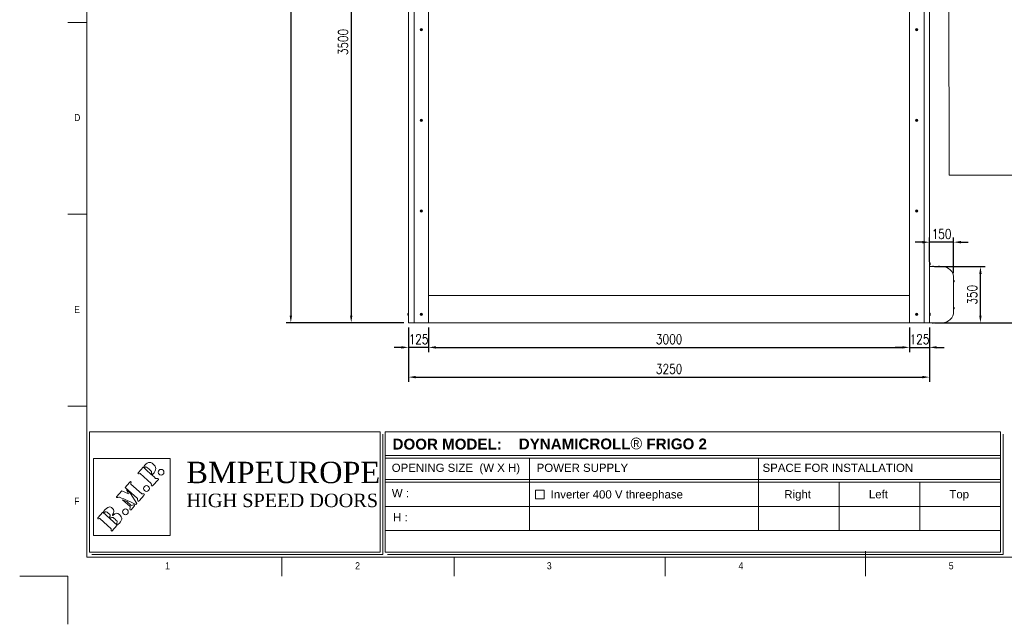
# Model space of a CAD drawing. Header units: millimetres. Extents: x 14363 to 25712, y -309 to 7193.
# Tile 1 of 4: x 15273 to 21415, y -309 to 3459. Entities that reach past the tile are written whole.
import ezdxf

# ---------------------------------------------------------------- set-up
doc = ezdxf.new("R2010")
doc.units = ezdxf.units.MM
doc.header["$LTSCALE"] = 50
doc.header["$PDSIZE"] = -1
doc.layers.add('FORMAT', color=7, linetype='Continuous')
doc.layers.add('Livello 1', color=7, linetype='Continuous')
doc.styles.add('NYIP', font='romans.shx', dxfattribs={"width": 0.8})
doc.styles.add('SLDTEXTSTYLE0', font='GOTHIC.TTF', dxfattribs={"width": 0.913})
doc.styles.get("Standard").update_dxf_attribs({"font": 'GOTHIC.TTF'})
doc.dimstyles.new('STANDARD35', dxfattribs={"dimscale": 35, "dimtxt": 2, "dimasz": 1.5, "dimexe": 1, "dimexo": 1, "dimgap": 0.7, "dimtad": 1, "dimdec": 0, "dimdsep": 46, "dimtxsty": 'NYIP', "dimcen": 0, "dimclrd": 1, "dimclre": 1, "dimclrt": 2, "dimadec": 0, "dimazin": 0, "dimtfac": 1, "dimtdec": 0, "dimtix": 1, "dimtmove": 0, "dimatfit": 3, "dimfxl": 0, "dimtvp": 1, "dimtolj": 1, "dimtzin": 0, "dimarcsym": 0})

# ---------------------------------------------------------------- blocks, each defined once
blk = doc.blocks.new('A$C7C9C4F3F')
at = {"color": 7, "lineweight": 5}
blk.add_line((0, 1766), (199, 1766), dxfattribs=at)
at = {"layer": 'FORMAT', "color": 7, "lineweight": 5}
for p, q in [((199, 11304), (199, 199)), ((0, 5752), (199, 5752)), ((0, 3759), (199, 3759)), ((8295, 0), (8295, 258)), ((199, 199), (16199, 199)), ((2224, 0), (2224, 199)), ((4018, 199), (4018, 0)), ((6210, 0), (6210, 199))]:
    blk.add_line(p, q, dxfattribs=at)
at = {"color": 7, "lineweight": 5, "char_height": 73.8, "attachment_point": 1, "style": 'SLDTEXTSTYLE0'}
for s, insert in [('D', (66, 4801)), ('E', (66, 2808)), ('1', (1012, 145)), ('2', (2988, 145)), ('3', (4981, 145)), ('4', (6974, 145))]:
    blk.add_mtext(s, dxfattribs=dict(at, insert=insert))
at = {"layer": 'FORMAT', "color": 7, "lineweight": 5, "char_height": 73.8, "attachment_point": 1, "style": 'SLDTEXTSTYLE0'}
for s, insert in [('F', (66, 815)), ('5', (9159, 145))]:
    blk.add_mtext(s, dxfattribs=dict(at, insert=insert))
blk = doc.blocks.new('*D27')
at = {"color": 1, "lineweight": -2, "transparency": 16777216}
for p, q in [((21810.5, 2579), (21900.1, 2579)), ((21870.1, 2534), (21870.1, 1615)), ((20979.4, 1570), (21900.1, 1570))]:
    blk.add_line(p, q, dxfattribs=at)
at = {"color": 1, "lineweight": 5, "transparency": 16777216}
for points in [[(21862.6, 2534), (21877.6, 2534), (21870.1, 2579)], [(21862.6, 1615), (21877.6, 1615), (21870.1, 1570)]]:
    blk.add_solid(points, dxfattribs=at)
at = {"layer": 'Defpoints', "color": 0, "lineweight": 5, "transparency": 16777216}
for p in [(21780.5, 2579), (20949.4, 1570), (21870.1, 1570)]:
    blk.add_point(p, dxfattribs=at)
at = {"color": 2, "lineweight": 0, "transparency": 16777216, "insert": (21819.1, 2074.5), "char_height": 60, "attachment_point": 5, "rotation": 90, "style": 'NYIP'}
blk.add_mtext('\\A1;≈1400', dxfattribs=at)
blk = doc.blocks.new('*D35')
at = {"color": 1, "lineweight": -2, "transparency": 16777216}
for p, q in [((20824.4, 1540), (20824.4, 1386.8)), ((20949.4, 1540), (20949.4, 1386.8)), ((20779.4, 1416.8), (20734.4, 1416.8)), ((20824.4, 1416.8), (20949.4, 1416.8)), ((20994.4, 1416.8), (21039.4, 1416.8))]:
    blk.add_line(p, q, dxfattribs=at)
at = {"color": 1, "lineweight": 5, "transparency": 16777216}
for points in [[(20779.4, 1424.3), (20779.4, 1409.3), (20824.4, 1416.8)], [(20994.4, 1424.3), (20994.4, 1409.3), (20949.4, 1416.8)]]:
    blk.add_solid(points, dxfattribs=at)
at = {"layer": 'Defpoints', "color": 0, "lineweight": 5, "transparency": 16777216}
for p in [(20824.4, 1570), (20949.4, 1570), (20949.4, 1416.8)]:
    blk.add_point(p, dxfattribs=at)
at = {"color": 2, "lineweight": 0, "transparency": 16777216, "insert": (20886.9, 1467.8), "char_height": 60, "attachment_point": 5, "style": 'NYIP'}
blk.add_mtext('\\A1;125', dxfattribs=at)
blk = doc.blocks.new('*D36')
at = {"color": 1, "lineweight": -2, "transparency": 16777216}
for p, q in [((17699.4, 1540), (17699.4, 1386.8)), ((17824.4, 1540), (17824.4, 1386.8)), ((17654.4, 1416.8), (17609.4, 1416.8)), ((17824.4, 1416.8), (17699.4, 1416.8)), ((17869.4, 1416.8), (17914.4, 1416.8))]:
    blk.add_line(p, q, dxfattribs=at)
at = {"color": 1, "lineweight": 5, "transparency": 16777216}
for points in [[(17654.4, 1424.3), (17654.4, 1409.3), (17699.4, 1416.8)], [(17869.4, 1424.3), (17869.4, 1409.3), (17824.4, 1416.8)]]:
    blk.add_solid(points, dxfattribs=at)
at = {"layer": 'Defpoints', "color": 0, "lineweight": 5, "transparency": 16777216}
for p in [(17699.4, 1570), (17824.4, 1570), (17699.4, 1416.8)]:
    blk.add_point(p, dxfattribs=at)
at = {"color": 2, "lineweight": 0, "transparency": 16777216, "insert": (17761.9, 1467.8), "char_height": 60, "attachment_point": 5, "style": 'NYIP'}
blk.add_mtext('\\A1;125', dxfattribs=at)
blk = doc.blocks.new('*D46')
at = {"color": 1, "lineweight": -2, "transparency": 16777216}
for p, q in [((20979.4, 1920), (21296.4, 1920)), ((21266.4, 1615), (21266.4, 1875)), ((20979.4, 1570), (21296.4, 1570))]:
    blk.add_line(p, q, dxfattribs=at)
at = {"color": 1, "lineweight": 5, "transparency": 16777216}
for points in [[(21258.9, 1875), (21273.9, 1875), (21266.4, 1920)], [(21258.9, 1615), (21273.9, 1615), (21266.4, 1570)]]:
    blk.add_solid(points, dxfattribs=at)
at = {"layer": 'Defpoints', "color": 0, "lineweight": 5, "transparency": 16777216}
for p in [(20949.4, 1920), (21266.4, 1920), (20949.4, 1570)]:
    blk.add_point(p, dxfattribs=at)
at = {"color": 2, "lineweight": 0, "transparency": 16777216, "insert": (21215.4, 1745), "char_height": 60, "attachment_point": 5, "rotation": 90, "style": 'NYIP'}
blk.add_mtext('\\A1;350', dxfattribs=at)
blk = doc.blocks.new('*D31')
at = {"color": 1, "lineweight": -2, "transparency": 16777216}
for p, q in [((20949.4, 1951), (20949.4, 2102.4)), ((21099.4, 1879), (21099.4, 2102.4)), ((20904.4, 2072.4), (20859.4, 2072.4)), ((21099.4, 2072.4), (20949.4, 2072.4)), ((21144.4, 2072.4), (21189.4, 2072.4))]:
    blk.add_line(p, q, dxfattribs=at)
at = {"color": 1, "lineweight": 5, "transparency": 16777216}
for points in [[(20904.4, 2079.9), (20904.4, 2064.9), (20949.4, 2072.4)], [(21144.4, 2079.9), (21144.4, 2064.9), (21099.4, 2072.4)]]:
    blk.add_solid(points, dxfattribs=at)
at = {"layer": 'Defpoints', "color": 0, "lineweight": 5, "transparency": 16777216}
for p in [(20949.4, 2072.4), (20949.4, 1921), (21099.4, 1849)]:
    blk.add_point(p, dxfattribs=at)
at = {"color": 2, "lineweight": 0, "transparency": 16777216, "insert": (21024.4, 2123.4), "char_height": 60, "attachment_point": 5, "style": 'NYIP'}
blk.add_mtext('\\A1;150', dxfattribs=at)
blk = doc.blocks.new('*D49')
at = {"color": 1, "lineweight": -2, "transparency": 16777216}
for p, q in [((17358.2, 5070), (17311.4, 5070)), ((17341.4, 5025), (17341.4, 1615)), ((17358.2, 1570), (17311.4, 1570))]:
    blk.add_line(p, q, dxfattribs=at)
at = {"color": 1, "lineweight": 5, "transparency": 16777216}
for points in [[(17333.9, 5025), (17348.9, 5025), (17341.4, 5070)], [(17333.9, 1615), (17348.9, 1615), (17341.4, 1570)]]:
    blk.add_solid(points, dxfattribs=at)
at = {"layer": 'Defpoints', "color": 0, "lineweight": 5, "transparency": 16777216}
for p in [(17388.2, 5070), (17341.4, 1570), (17388.2, 1570)]:
    blk.add_point(p, dxfattribs=at)
at = {"color": 2, "lineweight": 0, "transparency": 16777216, "insert": (17290.4, 3320), "char_height": 60, "attachment_point": 5, "rotation": 90, "style": 'NYIP'}
blk.add_mtext('\\A1;3500', dxfattribs=at)
blk = doc.blocks.new('*D50')
at = {"color": 1, "lineweight": -2, "transparency": 16777216}
for p, q in [((17824.4, 1540), (17824.4, 1386.8)), ((20824.4, 1540), (20824.4, 1386.8)), ((17869.4, 1416.8), (20779.4, 1416.8))]:
    blk.add_line(p, q, dxfattribs=at)
at = {"color": 1, "lineweight": 5, "transparency": 16777216}
for points in [[(17869.4, 1424.3), (17869.4, 1409.3), (17824.4, 1416.8)], [(20779.4, 1424.3), (20779.4, 1409.3), (20824.4, 1416.8)]]:
    blk.add_solid(points, dxfattribs=at)
at = {"layer": 'Defpoints', "color": 0, "lineweight": 5, "transparency": 16777216}
for p in [(17824.4, 1570), (20824.4, 1570), (20824.4, 1416.8)]:
    blk.add_point(p, dxfattribs=at)
at = {"color": 2, "lineweight": 0, "transparency": 16777216, "insert": (19324.4, 1467.8), "char_height": 60, "attachment_point": 5, "style": 'NYIP'}
blk.add_mtext('\\A1;3000', dxfattribs=at)
blk = doc.blocks.new('*D52')
at = {"color": 1, "lineweight": -2, "transparency": 16777216}
for p, q in [((17699.4, 1540), (17699.4, 1201.3)), ((20949.4, 1540), (20949.4, 1201.3)), ((17744.4, 1231.3), (20904.4, 1231.3))]:
    blk.add_line(p, q, dxfattribs=at)
at = {"color": 1, "lineweight": 5, "transparency": 16777216}
for points in [[(17744.4, 1238.8), (17744.4, 1223.8), (17699.4, 1231.3)], [(20904.4, 1238.8), (20904.4, 1223.8), (20949.4, 1231.3)]]:
    blk.add_solid(points, dxfattribs=at)
at = {"layer": 'Defpoints', "color": 0, "lineweight": 5, "transparency": 16777216}
for p in [(17699.4, 1570), (20949.4, 1570), (20949.4, 1231.3)]:
    blk.add_point(p, dxfattribs=at)
at = {"color": 2, "lineweight": 0, "transparency": 16777216, "insert": (19324.4, 1282.3), "char_height": 60, "attachment_point": 5, "style": 'NYIP'}
blk.add_mtext('\\A1;3250', dxfattribs=at)
blk = doc.blocks.new('*D55')
at = {"color": 1, "lineweight": -2, "transparency": 16777216}
for p, q in [((17669.4, 6070), (16934.7, 6070)), ((16964.7, 6025), (16964.7, 1615)), ((17669.4, 1570), (16934.7, 1570))]:
    blk.add_line(p, q, dxfattribs=at)
at = {"color": 1, "lineweight": 5, "transparency": 16777216}
for points in [[(16957.2, 6025), (16972.2, 6025), (16964.7, 6070)], [(16957.2, 1615), (16972.2, 1615), (16964.7, 1570)]]:
    blk.add_solid(points, dxfattribs=at)
at = {"layer": 'Defpoints', "color": 0, "lineweight": 5, "transparency": 16777216}
for p in [(17699.4, 6070), (16964.7, 1570), (17699.4, 1570)]:
    blk.add_point(p, dxfattribs=at)
at = {"color": 2, "lineweight": 0, "transparency": 16777216, "insert": (16913.7, 3820), "char_height": 60, "attachment_point": 5, "rotation": 90, "style": 'NYIP'}
blk.add_mtext('\\A1;4500', dxfattribs=at)

msp = doc.modelspace()

# ---------------------------------------------------------------- linework, layer by layer
at = {"color": 7, "linetype": 'Continuous', "lineweight": 5}
for p, q in [((17699.4, 1570), (17699.4, 5715.5)), ((17734.4, 1570), (17734.4, 5715.5)), ((17824.4, 1570), (17824.4, 5715.5)), ((20824.4, 5715.5), (20824.4, 1570)), ((20914.4, 5715.5), (20914.4, 1570)), ((20949.4, 5715.5), (20949.4, 1570)), ((17779.1, 3399.9), (17776.8, 3398.1)), ((17776.8, 3398.1), (17777.1, 3395.3)), ((17777.1, 3395.3), (17779.8, 3394.2)), ((17781.7, 3398.8), (17779.1, 3399.9)), ((17779.8, 3394.2), (17782.1, 3395.9)), ((17782.1, 3395.9), (17781.7, 3398.8)), ((20869.1, 3399.9), (20866.8, 3398.1)), ((20866.8, 3398.1), (20867.1, 3395.3)), ((20867.1, 3395.3), (20869.8, 3394.2)), ((20871.7, 3398.8), (20869.1, 3399.9)), ((20869.8, 3394.2), (20872.1, 3395.9)), ((20872.1, 3395.9), (20871.7, 3398.8)), ((17779.1, 2834.9), (17776.8, 2833.1)), ((17776.8, 2833.1), (17777.1, 2830.3)), ((17777.1, 2830.3), (17779.8, 2829.2)), ((17781.7, 2833.8), (17779.1, 2834.9)), ((17779.8, 2829.2), (17782.1, 2830.9)), ((17782.1, 2830.9), (17781.7, 2833.8)), ((20869.1, 2834.9), (20866.8, 2833.1)), ((20866.8, 2833.1), (20867.1, 2830.3)), ((20867.1, 2830.3), (20869.8, 2829.2)), ((20871.7, 2833.8), (20869.1, 2834.9)), ((20869.8, 2829.2), (20872.1, 2830.9)), ((20872.1, 2830.9), (20871.7, 2833.8)), ((20949.4, 2612.3), (20949.4, 2511.3)), ((17779.1, 2269.9), (17776.8, 2268.1)), ((17776.8, 2268.1), (17777.1, 2265.3)), ((17777.1, 2265.3), (17779.8, 2264.2)), ((17781.7, 2268.8), (17779.1, 2269.9)), ((17779.8, 2264.2), (17782.1, 2265.9)), ((17782.1, 2265.9), (17781.7, 2268.8)), ((20869.1, 2269.9), (20866.8, 2268.1)), ((20866.8, 2268.1), (20867.1, 2265.3)), ((20867.1, 2265.3), (20869.8, 2264.2)), ((20871.7, 2268.8), (20869.1, 2269.9)), ((20869.8, 2264.2), (20872.1, 2265.9)), ((20872.1, 2265.9), (20871.7, 2268.8)), ((20949.4, 1944.5), (20949.8, 1944.5)), ((20949.8, 1930.5), (20949.4, 1930.5)), ((21028.4, 1920), (20949.4, 1920)), ((20949.8, 1937.5), (20949.8, 1944.5)), ((20949.8, 1930.5), (20949.8, 1937.5)), ((20953.8, 1937.5), (20953.8, 1941)), ((20953.8, 1934), (20953.8, 1937.5)), ((20964.9, 1921), (20964.9, 1920)), ((20964.9, 1921), (20969.9, 1921)), ((20967.9, 1922.6), (20967.9, 1922.6)), ((20969.5, 1922.9), (20969.5, 1922.6)), ((20969.9, 1921), (20974.9, 1921)), ((20970.3, 1922.6), (20970.4, 1922.9)), ((20971.9, 1922.6), (20971.9, 1922.6)), ((20974.9, 1920), (20974.9, 1921)), ((21003.4, 1921), (21003.4, 1920)), ((21003.4, 1921), (21008.4, 1921)), ((21006.4, 1922.6), (21006.4, 1922.6)), ((21008, 1922.9), (21008, 1922.6)), ((21008.4, 1921), (21013.4, 1921)), ((21008.8, 1922.6), (21008.9, 1922.9)), ((21010.4, 1922.6), (21010.4, 1922.6)), ((21013.4, 1920), (21013.4, 1921)), ((21099.4, 1641), (21099.4, 1849)), ((21100.4, 1834), (21099.4, 1834)), ((21099.4, 1824), (21100.4, 1824)), ((21100.4, 1834), (21100.4, 1833.6)), ((21100.4, 1833.6), (21100.4, 1824)), ((21102.4, 1828.4), (21102.1, 1828.4)), ((21102.4, 1828.3), (21102.1, 1828.3)), ((21102.4, 1828.3), (21102.1, 1828.3)), ((21102.3, 1829.9), (21102.4, 1829.9)), ((21102.3, 1828.9), (21102.4, 1828.9)), ((21102.4, 1829.7), (21102.4, 1829.7)), ((21102.4, 1828.3), (21102.4, 1828.4)), ((20949.4, 1671), (20949.4, 1572)), ((21100.4, 1666), (21099.4, 1666)), ((21100.4, 1666), (21100.4, 1665.6)), ((21100.4, 1665.6), (21100.4, 1656)), ((21102.4, 1660.4), (21102.1, 1660.4)), ((21102.4, 1660.3), (21102.1, 1660.3)), ((21102.4, 1660.3), (21102.1, 1660.3)), ((21102.3, 1661.9), (21102.4, 1661.9)), ((21102.3, 1660.9), (21102.4, 1660.9)), ((21102.4, 1661.7), (21102.4, 1661.7)), ((21102.4, 1660.3), (21102.4, 1660.4)), ((17695, 1626), (17695, 1619)), ((17699.1, 1629.5), (17699.4, 1629.5)), ((17699.1, 1629.5), (17699.1, 1615.5)), ((17699.4, 1615.5), (17699.1, 1615.5)), ((17779.1, 1625.3), (17776.8, 1623.6)), ((17776.8, 1623.6), (17777.1, 1620.7)), ((17777.1, 1620.7), (17779.8, 1619.6)), ((17781.7, 1624.2), (17779.1, 1625.3)), ((17779.8, 1619.6), (17782.1, 1621.4)), ((17782.1, 1621.4), (17781.7, 1624.2)), ((20869.1, 1625.3), (20866.8, 1623.6)), ((20866.8, 1623.6), (20867.1, 1620.7)), ((20867.1, 1620.7), (20869.8, 1619.6)), ((20871.7, 1624.2), (20869.1, 1625.3)), ((20869.8, 1619.6), (20872.1, 1621.4)), ((20872.1, 1621.4), (20871.7, 1624.2)), ((20949.4, 1629.4), (20949.8, 1629.4)), ((20949.8, 1615.4), (20949.4, 1615.4)), ((20949.8, 1622.4), (20949.8, 1629.4)), ((20949.8, 1615.4), (20949.8, 1622.4)), ((20953.8, 1622.4), (20953.8, 1625.9)), ((20953.8, 1618.9), (20953.8, 1622.4)), ((21099.4, 1656), (21100.4, 1656)), ((17699.4, 1570), (17734.4, 1570)), ((17734.4, 1570), (17824.4, 1570)), ((20914.4, 1570), (20824.4, 1570)), ((20949.4, 1570), (20914.4, 1570)), ((20949.4, 1572), (20949.4, 1571)), ((20949.4, 1570), (21028.4, 1570)), ((20964.9, 1570), (20964.9, 1569)), ((20969.9, 1569), (20964.9, 1569)), ((20967.9, 1567.4), (20967.9, 1567.4)), ((20969.5, 1567.4), (20969.5, 1567)), ((20974.9, 1569), (20969.9, 1569)), ((20970.4, 1567), (20970.3, 1567.4)), ((20971.9, 1567.4), (20971.9, 1567.4)), ((20974.9, 1569), (20974.9, 1570)), ((21003.4, 1570), (21003.4, 1569)), ((21008.4, 1569), (21003.4, 1569)), ((21006.4, 1567.4), (21006.4, 1567.4)), ((21008, 1567.4), (21008, 1567)), ((21013.4, 1569), (21008.4, 1569)), ((21008.9, 1567), (21008.8, 1567.4)), ((21010.4, 1567.4), (21010.4, 1567.4)), ((21013.4, 1569), (21013.4, 1570))]:
    msp.add_line(p, q, dxfattribs=at)
at = {"lineweight": 5}
for p, q in [((21071.1, 2489.8), (21068.1, 5552.4)), ((21550.5, 2489.8), (21071.1, 2489.8)), ((20824.4, 1740), (17824.4, 1740)), ((20824.4, 1570), (17824.4, 1570)), ((15708.4, 891.2), (17522.3, 891.2)), ((15708.4, 891.2), (15708.4, 141.2)), ((17522.3, 891.2), (17522.3, 141.2)), ((17537.8, 875.7), (17537.8, 125.7)), ((17553.3, 891.2), (21392.2, 891.2)), ((17553.3, 891.2), (17553.3, 141.2)), ((21392.2, 891.2), (21392.2, 141.2)), ((21407.6, 875.7), (21407.6, 125.7)), ((17553.3, 742.2), (21392.2, 742.2)), ((17553.3, 725.7), (21392.2, 725.7)), ((18453.6, 725.7), (18453.6, 275.7)), ((19881.1, 725.7), (19881.1, 275.7)), ((17553.3, 592.2), (21392.2, 592.2)), ((17553.3, 575.7), (21392.2, 575.7)), ((20385.1, 575.7), (20385.1, 275.7)), ((20889.1, 575.7), (20889.1, 275.7)), ((18491.3, 527.7), (18545.3, 527.7)), ((18491.3, 473.7), (18491.3, 527.7)), ((18545.3, 527.7), (18545.3, 473.7)), ((18545.3, 473.7), (18491.3, 473.7)), ((17553.3, 425.7), (21392.2, 425.7)), ((17553.3, 275.7), (21392.2, 275.7)), ((15708.4, 141.2), (17522.3, 141.2)), ((15723.8, 125.7), (17537.8, 125.7)), ((17553.3, 141.2), (21392.2, 141.2)), ((17568.7, 125.7), (21407.6, 125.7)), ((21407.6, 125.7), (19578.2, 125.7)), ((19593.7, 125.7), (21407.6, 125.7))]:
    msp.add_line(p, q, dxfattribs=at)
at = {"color": 116, "lineweight": 5, "true_color": 0x10733a}
for p, q in [((15733.4, 723.3), (16212, 723.3)), ((15733.4, 244.7), (15733.4, 723.3)), ((16212, 723.3), (16212, 244.7)), ((16212, 244.7), (15733.4, 244.7))]:
    msp.add_line(p, q, dxfattribs=at)
at = {"color": 2, "lineweight": 5}
for q in [(15273.3, -9.3), (15573.3, -309.3)]:
    msp.add_line((15573.3, -9.3), q, dxfattribs=at)
at = {"color": 7, "linetype": 'Continuous', "lineweight": 15, "flags": 128}
for points in [[(21102.4, 1828.9), (21102.4, 1828.9), (21102.3, 1829)], [(21102.4, 1828), (21102.4, 1828.2), (21102.4, 1828.2), (21102.4, 1828.3), (21102.4, 1828.3), (21102.4, 1828.3)], [(21102.4, 1660.9), (21102.4, 1660.9), (21102.3, 1661)], [(21102.4, 1660), (21102.4, 1660.2), (21102.4, 1660.2), (21102.4, 1660.3), (21102.4, 1660.3), (21102.4, 1660.3)]]:
    msp.add_lwpolyline(points, dxfattribs=at)
at = {"color": 7, "linetype": 'Continuous', "lineweight": 15}
for centre, radius in [((17779.4, 3397), 7), ((17779.4, 3397), 3.5), ((20869.4, 3397), 7), ((20869.4, 3397), 3.5), ((17779.4, 2832), 7), ((17779.4, 2832), 3.5), ((20869.4, 2832), 7), ((20869.4, 2832), 3.5), ((17779.4, 2267), 7), ((20869.4, 2267), 7), ((17779.4, 2267), 3.5), ((20869.4, 2267), 3.5), ((17779.4, 1622.5), 7), ((17779.4, 1622.5), 3.5), ((20869.4, 1622.5), 7), ((20869.4, 1622.5), 3.5)]:
    msp.add_circle(centre, radius, dxfattribs=at)
for centre, radius, start, end in [((17779.4, 3397), 2.5, 127.55172, 187.55172), ((17779.4, 3397), 2.5, 187.55172, 247.55172), ((17779.4, 3397), 2.5, 67.55172, 127.55172), ((17779.4, 3397), 2.5, 247.55172, 307.55172), ((17779.4, 3397), 2.5, 7.55172, 67.55172), ((17779.4, 3397), 2.5, 307.55172, 7.55172), ((20869.4, 3397), 2.5, 127.55172, 187.55172), ((20869.4, 3397), 2.5, 187.55172, 247.55172), ((20869.4, 3397), 2.5, 67.55172, 127.55172), ((20869.4, 3397), 2.5, 247.55172, 307.55172), ((20869.4, 3397), 2.5, 7.55172, 67.55172), ((20869.4, 3397), 2.5, 307.55172, 7.55172), ((17779.4, 2832), 2.5, 127.55172, 187.55172), ((17779.4, 2832), 2.5, 187.55172, 247.55172), ((17779.4, 2832), 2.5, 67.55172, 127.55172), ((17779.4, 2832), 2.5, 247.55172, 307.55172), ((17779.4, 2832), 2.5, 7.55172, 67.55172), ((17779.4, 2832), 2.5, 307.55172, 7.55172), ((20869.4, 2832), 2.5, 127.55172, 187.55172), ((20869.4, 2832), 2.5, 187.55172, 247.55172), ((20869.4, 2832), 2.5, 67.55172, 127.55172), ((20869.4, 2832), 2.5, 247.55172, 307.55172), ((20869.4, 2832), 2.5, 7.55172, 67.55172), ((20869.4, 2832), 2.5, 307.55172, 7.55172), ((17779.4, 2267), 2.5, 127.55172, 187.55172), ((17779.4, 2267), 2.5, 187.55172, 247.55172), ((17779.4, 2267), 2.5, 67.55172, 127.55172), ((17779.4, 2267), 2.5, 247.55172, 307.55172), ((17779.4, 2267), 2.5, 7.55172, 67.55172), ((17779.4, 2267), 2.5, 307.55172, 7.55172), ((20869.4, 2267), 2.5, 127.55172, 187.55172), ((20869.4, 2267), 2.5, 187.55172, 247.55172), ((20869.4, 2267), 2.5, 67.55172, 127.55172), ((20869.4, 2267), 2.5, 247.55172, 307.55172), ((20869.4, 2267), 2.5, 7.55172, 67.55172), ((20869.4, 2267), 2.5, 307.55172, 7.55172), ((20947.3, 1937.5), 7.45, 28.00594, 69.90535), ((20947.3, 1937.5), 7.45, 290.09465, 331.99406), ((20969.9, 1918), 5, 113.65206, 143.84299), ((20969.9, 1918), 5.03, 99.4371, 113.35475), ((20969.3, 1922.3), 0.699, 74.24712, 105.75288), ((20969.9, 1916.6), 5.98, 86.17377, 93.82623), ((20970.6, 1922.5), 0.522, 68.68338, 111.31662), ((20969.9, 1918), 5.03, 66.64525, 80.5629), ((20969.9, 1918), 5, 36.15701, 66.34794), ((21008.4, 1918), 5, 113.65206, 143.84299), ((21008.4, 1918), 5.03, 99.4371, 113.35475), ((21007.8, 1922.3), 0.699, 74.24712, 105.75288), ((21008.4, 1916.6), 5.98, 86.17377, 93.82623), ((21009.1, 1922.5), 0.522, 68.68338, 111.31662), ((21008.4, 1918), 5.03, 66.64525, 80.5629), ((21008.4, 1918), 5, 36.15701, 66.34794), ((21028.4, 1849), 71, 0, 90), ((21097.5, 1829), 5, 13.35478, 53.84299), ((21097.5, 1829), 5, 306.15701, 348.85176), ((21098.3, 1829.2), 4.19, 10.28588, 25.60804), ((21101.2, 1830.8), 0.876, 349.98584, 10.01416), ((21097.9, 1828.8), 4.59, 10.17874, 24.58306), ((21101, 1829.7), 1.57, 314.00021, 335.98081), ((21097, 1828.2), 5.11, 355.86014, 4.13986), ((21101.4, 1828.7), 1.09, 305.3553, 333.50009), ((21102, 1829.8), 0.374, 346.87521, 22.17233), ((21101.2, 1829.3), 1.19, 347.99617, 12.00383), ((21101.2, 1828.6), 1.19, 347.99617, 12.00383), ((21097.5, 1661), 5, 13.35478, 53.84299), ((21097.5, 1661), 5, 306.15701, 348.85176), ((21098.3, 1661.2), 4.19, 10.28588, 25.60804), ((21101.2, 1662.8), 0.876, 349.98584, 10.01416), ((21097.9, 1660.8), 4.59, 10.17874, 24.58306), ((21101, 1661.7), 1.57, 314.00021, 335.98081), ((21097, 1660.2), 5.11, 355.86014, 4.13986), ((21101.4, 1660.7), 1.09, 305.3553, 333.50009), ((21102, 1661.8), 0.374, 346.87521, 22.17233), ((21101.2, 1661.3), 1.19, 347.99617, 12.00383), ((21101.2, 1660.6), 1.19, 347.99617, 12.00383), ((17701.6, 1622.5), 7.45, 110.09465, 151.99406), ((17701.6, 1622.5), 7.45, 208.00594, 249.90535), ((17779.4, 1622.5), 2.5, 127.55172, 187.55172), ((17779.4, 1622.5), 2.5, 187.55172, 247.55172), ((17779.4, 1622.5), 2.5, 67.55172, 127.55172), ((17779.4, 1622.5), 2.5, 247.55172, 307.55172), ((17779.4, 1622.5), 2.5, 7.55172, 67.55172), ((17779.4, 1622.5), 2.5, 307.55172, 7.55172), ((20869.4, 1622.5), 2.5, 127.55172, 187.55172), ((20869.4, 1622.5), 2.5, 187.55172, 247.55172), ((20869.4, 1622.5), 2.5, 67.55172, 127.55172), ((20869.4, 1622.5), 2.5, 247.55172, 307.55172), ((20869.4, 1622.5), 2.5, 7.55172, 67.55172), ((20869.4, 1622.5), 2.5, 307.55172, 7.55172), ((20947.3, 1622.4), 7.45, 28.00594, 69.90535), ((20947.3, 1622.4), 7.45, 290.09465, 331.99406), ((21028.4, 1641), 71, 270, 0), ((20969.9, 1571.9), 5, 216.15701, 246.34794), ((20969.9, 1572), 5.03, 246.64525, 260.5629), ((20969.3, 1567.5), 0.522, 248.68338, 291.31662), ((20969.9, 1573.3), 5.98, 266.17377, 273.82623), ((20970.6, 1567.7), 0.699, 254.24712, 285.75288), ((20969.9, 1572), 5.03, 279.4371, 293.35475), ((20969.9, 1571.9), 5, 293.65206, 323.84299), ((21008.4, 1571.9), 5, 216.15701, 246.34794), ((21008.4, 1572), 5.03, 246.64525, 260.5629), ((21007.8, 1567.5), 0.522, 248.68338, 291.31662), ((21008.4, 1573.3), 5.98, 266.17377, 273.82623), ((21009.1, 1567.7), 0.699, 254.24712, 285.75288), ((21008.4, 1572), 5.03, 279.4371, 293.35475), ((21008.4, 1571.9), 5, 293.65206, 323.84299)]:
    msp.add_arc(centre, radius, start, end, dxfattribs=at)
at = {"layer": 'Livello 1', "color": 116, "lineweight": 5, "true_color": 0x10733a}
for points, knots in [([(16102.7, 624.2), (16102.7, 624.2), (16094.8, 631.3), (16094.8, 631.3), (16094.8, 631.3), (16098.4, 642.2), (16096.5, 644), (16080.8, 658.1), (16080.8, 658.1), (16064.7, 672.6), (16062.9, 674.2), (16053.7, 668.3), (16053.7, 668.3), (16053.7, 668.3), (16047.6, 673.9), (16047.6, 673.9), (16047.6, 673.9), (16066.9, 699.7), (16086, 708.1), (16106.9, 689.3), (16106.9, 689.3), (16125.6, 672.4), (16129.1, 652.9), (16102.7, 624.2)], [0, 0, 0, 0, 0.166667, 0.166667, 0.166667, 0.166667, 0.333333, 0.333333, 0.333333, 0.333333, 0.5, 0.5, 0.5, 0.5, 0.666667, 0.666667, 0.666667, 0.666667, 0.833333, 0.833333, 0.833333, 0.833333, 1, 1, 1, 1]), ([(16102.7, 553.8), (16088.6, 549.5), (16098, 565.1), (16093.5, 569.2), (16093.5, 569.2), (16093.5, 569.2), (16025.5, 630.4), (16025.5, 630.4), (16025.5, 630.4), (16018.8, 626.9), (16005.1, 626.7), (16014, 636.6), (16014, 636.6), (16014, 636.6), (16043.9, 669.8), (16043.9, 669.8), (16043.9, 669.8), (16070, 646.3), (16095.2, 623.6), (16121.2, 600.1), (16121.2, 600.1), (16125.9, 595.9), (16139.9, 607), (16138.6, 593.7), (16138.6, 593.7), (16138.6, 593.7), (16102.7, 553.8), (16102.7, 553.8)], [0, 0, 0, 0, 0.142857, 0.142857, 0.142857, 0.142857, 0.285714, 0.285714, 0.285714, 0.285714, 0.428571, 0.428571, 0.428571, 0.428571, 0.571429, 0.571429, 0.571429, 0.571429, 0.714286, 0.714286, 0.714286, 0.714286, 0.857143, 0.857143, 0.857143, 0.857143, 1, 1, 1, 1]), ([(16155.4, 656.3), (16165.3, 656.3), (16173.4, 648.3), (16173.4, 638.4), (16173.4, 638.4), (16173.4, 628.5), (16165.3, 620.4), (16155.4, 620.4), (16155.4, 620.4), (16145.5, 620.4), (16137.5, 628.5), (16137.5, 638.4), (16137.5, 638.4), (16137.5, 648.3), (16145.5, 656.3), (16155.4, 656.3)], [0, 0, 0, 0, 0.25, 0.25, 0.25, 0.25, 0.5, 0.5, 0.5, 0.5, 0.75, 0.75, 0.75, 0.75, 1, 1, 1, 1]), ([(16007.8, 474.2), (16007.8, 474.2), (15930.5, 543.8), (15930.5, 543.8), (15930.5, 543.8), (15930.5, 543.8), (15957.4, 573.7), (15957.4, 573.7), (15957.4, 573.7), (15973.6, 591.8), (15965.7, 567.6), (15967, 565.1), (15967, 565.1), (15967, 565.1), (16034.8, 504.1), (16034.8, 504.1), (16034.8, 504.1), (16040.4, 502.5), (16061.5, 508), (16048.2, 493.3), (16048.2, 493.3), (16048.2, 493.3), (16020.6, 462.7), (16020.6, 462.7), (16020.6, 462.7), (16004.8, 445.1), (16011.3, 471.1), (16007.8, 474.2)], [0, 0, 0, 0, 0.142857, 0.142857, 0.142857, 0.142857, 0.285714, 0.285714, 0.285714, 0.285714, 0.428571, 0.428571, 0.428571, 0.428571, 0.571429, 0.571429, 0.571429, 0.571429, 0.714286, 0.714286, 0.714286, 0.714286, 0.857143, 0.857143, 0.857143, 0.857143, 1, 1, 1, 1]), ([(16064.3, 554.9), (16074.2, 554.9), (16082.2, 546.9), (16082.2, 537), (16082.2, 537), (16082.2, 527.1), (16074.2, 519.1), (16064.3, 519.1), (16064.3, 519.1), (16054.4, 519.1), (16046.4, 527.1), (16046.4, 537), (16046.4, 537), (16046.4, 546.9), (16054.4, 554.9), (16064.3, 554.9)], [0, 0, 0, 0, 0.25, 0.25, 0.25, 0.25, 0.5, 0.5, 0.5, 0.5, 0.75, 0.75, 0.75, 0.75, 1, 1, 1, 1]), ([(15998.7, 438.3), (15965.1, 453.1), (15930.3, 468.4), (15896.8, 483.1), (15896.8, 483.1), (15889.8, 483.1), (15882.7, 477.7), (15877.6, 482), (15877.6, 482), (15877.6, 482), (15877.4, 484.9), (15877.4, 484.9), (15877.4, 484.9), (15877.4, 484.9), (15910.4, 521.6), (15910.4, 521.6), (15910.4, 521.6), (15910.4, 521.6), (15952.9, 503.8), (15952.9, 503.8), (15952.9, 503.8), (15952.9, 503.8), (15940, 528.8), (15940, 528.8), (15940, 528.8), (15940, 528.8), (15965, 506.2), (15965, 506.2), (15965, 506.2), (15965, 506.2), (16003.1, 443.3), (16003.1, 443.3), (16003.1, 443.3), (16003.1, 443.3), (15998.7, 438.3), (15998.7, 438.3)], [0, 0, 0, 0, 0.111111, 0.111111, 0.111111, 0.111111, 0.222222, 0.222222, 0.222222, 0.222222, 0.333333, 0.333333, 0.333333, 0.333333, 0.444444, 0.444444, 0.444444, 0.444444, 0.555556, 0.555556, 0.555556, 0.555556, 0.666667, 0.666667, 0.666667, 0.666667, 0.777778, 0.777778, 0.777778, 0.777778, 0.888889, 0.888889, 0.888889, 0.888889, 1, 1, 1, 1]), ([(15968, 404.2), (15955.3, 398.3), (15964.1, 417.6), (15962.6, 423.9), (15962.6, 423.9), (15962.6, 423.9), (15914.2, 467.4), (15914.2, 467.4), (15914.2, 467.4), (15914.2, 467.4), (15941.7, 456.9), (15941.7, 456.9), (15941.7, 456.9), (15941.7, 456.9), (15969.7, 431.7), (15969.7, 431.7), (15969.7, 431.7), (15977.5, 430.3), (15992.6, 442.5), (15989.7, 428.3), (15989.7, 428.3), (15989.7, 428.3), (15968, 404.2), (15968, 404.2)], [0, 0, 0, 0, 0.166667, 0.166667, 0.166667, 0.166667, 0.333333, 0.333333, 0.333333, 0.333333, 0.5, 0.5, 0.5, 0.5, 0.666667, 0.666667, 0.666667, 0.666667, 0.833333, 0.833333, 0.833333, 0.833333, 1, 1, 1, 1]), ([(15848.8, 271.9), (15841.5, 269.7), (15842.9, 280.7), (15843.7, 286.7), (15843.7, 286.7), (15843.7, 286.7), (15773.9, 349.6), (15773.9, 349.6), (15773.9, 349.6), (15769.6, 350.6), (15756.7, 343), (15759.8, 354.2), (15759.8, 354.2), (15759.8, 354.2), (15791.6, 389.6), (15791.6, 389.6), (15791.6, 389.6), (15791.6, 389.6), (15881.7, 308.4), (15881.7, 308.4), (15881.7, 308.4), (15881.7, 308.4), (15848.8, 271.9), (15848.8, 271.9)], [0, 0, 0, 0, 0.166667, 0.166667, 0.166667, 0.166667, 0.333333, 0.333333, 0.333333, 0.333333, 0.5, 0.5, 0.5, 0.5, 0.666667, 0.666667, 0.666667, 0.666667, 0.833333, 0.833333, 0.833333, 0.833333, 1, 1, 1, 1]), ([(15885.8, 312.9), (15885.8, 312.9), (15878.2, 319.7), (15878.2, 319.7), (15878.2, 319.7), (15887.5, 330.7), (15879.8, 334.7), (15868.3, 345), (15868.3, 345), (15858.7, 353.6), (15852.7, 361.9), (15840.8, 351.7), (15840.8, 351.7), (15840.8, 351.7), (15834.3, 357.5), (15834.3, 357.5), (15834.3, 357.5), (15843.4, 367.4), (15837, 373.1), (15826.1, 383), (15826.1, 383), (15815.6, 392.4), (15811.5, 396.2), (15802.8, 387.6), (15802.8, 387.6), (15802.8, 387.6), (15795.6, 394.1), (15795.6, 394.1), (15795.6, 394.1), (15824.4, 428.6), (15839.6, 424.9), (15850.7, 415.3), (15850.7, 415.3), (15864.4, 403.4), (15865, 387.2), (15852.2, 372.1), (15852.2, 372.1), (15850.6, 369.8), (15853.1, 368.2), (15854.7, 369.7), (15854.7, 369.7), (15871.8, 384.9), (15882.5, 386.7), (15896.1, 374.4), (15896.1, 374.4), (15916.7, 355.9), (15914.7, 336.9), (15885.8, 312.9)], [0, 0, 0, 0, 0.083333, 0.083333, 0.083333, 0.083333, 0.166667, 0.166667, 0.166667, 0.166667, 0.25, 0.25, 0.25, 0.25, 0.333333, 0.333333, 0.333333, 0.333333, 0.416667, 0.416667, 0.416667, 0.416667, 0.5, 0.5, 0.5, 0.5, 0.583333, 0.583333, 0.583333, 0.583333, 0.666667, 0.666667, 0.666667, 0.666667, 0.75, 0.75, 0.75, 0.75, 0.833333, 0.833333, 0.833333, 0.833333, 0.916667, 0.916667, 0.916667, 0.916667, 1, 1, 1, 1]), ([(15933.1, 409.5), (15943, 409.5), (15951, 401.4), (15951, 391.5), (15951, 391.5), (15951, 381.6), (15943, 373.6), (15933.1, 373.6), (15933.1, 373.6), (15923.2, 373.6), (15915.2, 381.6), (15915.2, 391.5), (15915.2, 391.5), (15915.2, 401.4), (15923.2, 409.5), (15933.1, 409.5)], [0, 0, 0, 0, 0.25, 0.25, 0.25, 0.25, 0.5, 0.5, 0.5, 0.5, 0.75, 0.75, 0.75, 0.75, 1, 1, 1, 1])]:
    msp.add_open_spline(points, degree=3, knots=knots, dxfattribs=at)

# ---------------------------------------------------------------- block references
at = {"xscale": 0.6000000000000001, "yscale": 0.6000000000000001, "zscale": 0.6000000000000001}
msp.add_blockref('A$C7C9C4F3F', (15573.3, -9.3), dxfattribs=at)

# ---------------------------------------------------------------- texts
at = {"lineweight": 5}
for s, insert, char_height, width, attachment_point in [('{\\fArial|b1|i0|c0|p34;DYNAMICROLL\\fCentury Gothic|b0|i0|c0|p34;\\H1.0833x;® \\fArial|b1|i0|c0|p34;\\H0.92311x;FRIGO 2}', (18386.8, 854.2), 67.5324, 4305.711, 1), ('{\\fArial|b1|i0|c0|p34;DOOR MODEL:}', (17939.9, 847.3), 67.532, 747.046, 2), ('{\\fArial|b0|i0|c0|p34;OPENING SIZE  (W X H)}', (17994.4, 691.8), 51.064, 1210.354, 2), ('{\\fArial|b0|i0|c0|p34;POWER SUPPLY}', (18783.5, 691.8), 51.064, 1210.354, 2), ('{\\fArial|b0|i0|c0|p34;SPACE FOR INSTALLATION}', (20377, 691.8), 51.064, 1210.354, 2), ('{\\fArial|b0|i0|c0|p34;W :}', (17648.2, 533.7), 51.064, 135.094, 2), ('{\\fArial|b0|i0|c0|p34;Inverter 400 V threephase}', (18998.2, 526), 51.064, 1346.307, 2), ('{\\fArial|b0|i0|c0|p34;Right}', (20126.1, 526.8), 51.064, 205.055, 2), ('{\\fArial|b0|i0|c0|p34;Left}', (20630.1, 526.8), 51.064, 205.055, 2), ('{\\fArial|b0|i0|c0|p34;Top}', (21134.1, 526.8), 51.064, 205.055, 2), ('{\\fArial|b0|i0|c0|p34;H :}', (17648.2, 383.7), 51.064, 135.094, 2)]:
    msp.add_mtext(s, dxfattribs=dict(at, insert=insert, char_height=char_height, width=width, attachment_point=attachment_point))
at = {"color": 116, "true_color": 0x10733a, "attachment_point": 1}
for s, insert, char_height in [('{\\fTimes New Roman|b0|i0|c0|p18;BMPEUROPE}', (16313.3, 703.9), 133.35), ('{\\fTimes New Roman|b0|i0|c0|p18;HIGH SPEED DOORS}', (16313.3, 504.9), 83.82)]:
    msp.add_mtext_dynamic_manual_height_columns(s, width=2431.356, gutter_width=875, heights=[0], dxfattribs=dict(at, insert=insert, char_height=char_height))

# ---------------------------------------------------------------- dimensions: what is measured, and where the dimension line sits
at = {"color": 1, "lineweight": 0}
for base, p1, p2, angle, picture, middle in [((16964.7, 1570), (17699.4, 6070), (17699.4, 1570), 90, '*D55', (16913.7, 3820)), ((17341.4, 1570), (17388.2, 5070), (17388.2, 1570), 90, '*D49', (17290.4, 3320)), ((20949.4, 2072.4), (21099.4, 1849), (20949.4, 1921), 180, '*D31', (21024.4, 2123.4)), ((21266.4, 1920), (20949.4, 1570), (20949.4, 1920), 90, '*D46', (21215.4, 1745)), ((17699.4, 1416.8), (17824.4, 1570), (17699.4, 1570), 180, '*D36', (17761.9, 1467.8)), ((20949.4, 1416.8), (20824.4, 1570), (20949.4, 1570), 180, '*D35', (20886.9, 1467.8))]:
    dim = msp.add_linear_dim(base=base, p1=p1, p2=p2, angle=angle, dimstyle='STANDARD35', override={"dimscale": 30}, dxfattribs=at)
    dim.commit()
    dim.dimension.update_dxf_attribs({"geometry": picture, "text_midpoint": middle})
dim = msp.add_linear_dim(base=(21870.1, 1570), p1=(21780.5, 2579), p2=(20949.4, 1570), angle=90, text='≈1400', dimstyle='STANDARD35', override={"dimscale": 30}, dxfattribs=at)
dim.commit()
dim.dimension.update_dxf_attribs({"geometry": '*D27', "text_midpoint": (21819.1, 2074.5)})
dim = msp.add_linear_dim(base=(20949.4, 1231.3), p1=(17699.4, 1570), p2=(20949.4, 1570), dimstyle='STANDARD35', override={"dimscale": 30}, dxfattribs=at)
dim.commit()
dim.dimension.update_dxf_attribs({"geometry": '*D52', "text_midpoint": (19324.4, 1231.3), "dimtype": 160})
dim = msp.add_linear_dim(base=(20824.4, 1416.8), p1=(17824.4, 1570), p2=(20824.4, 1570), dimstyle='STANDARD35', override={"dimscale": 30}, dxfattribs=at)
dim.commit()
dim.dimension.update_dxf_attribs({"geometry": '*D50', "text_midpoint": (19324.4, 1467.8)})

doc.saveas('drawing.dxf')
